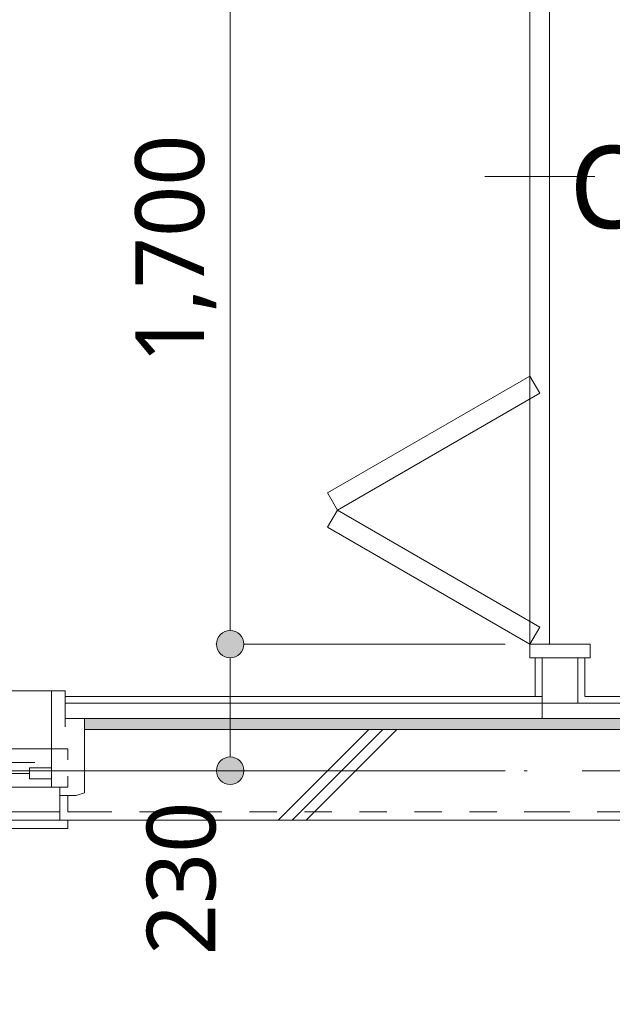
# Model space of a CAD drawing. Header units: millimetres. Extents: x 0 to 841, y 0 to 1188.
# Tile 58 of 98: x 552 to 574, y 918 to 954. Entities that reach past the tile are written whole.
import ezdxf
from ezdxf.xclip import XClip

# ---------------------------------------------------------------- set-up
doc = ezdxf.new("R2010")
doc.units = ezdxf.units.MM
doc.header["$MEASUREMENT"] = 0
doc.header["$XCLIPFRAME"] = 0
for name, pattern in [('Wipeout_Contour', [1000, 0, -1000]), ('通り芯', [19, 15, -2, 0, -2]), ('陰線', [4, 3, -1]), ('ＪＷ点線１', [2, 1, -1])]:
    doc.linetypes.add(name, pattern=pattern)
for name, color, linetype, lineweight in [('Archicadドア_ペン_番号__23', 7, 'Continuous', 15), ('Archicad窓_ペン_番号__23', 7, 'Continuous', 15), ('壁-躯体_ペン_番号__141', 7, 'Continuous', 15), ('壁-間仕切り_ペン_番号__141', 7, 'Continuous', 15), ('室名.★_ペン_番号__46', 7, 'Continuous', 13), ('寸法_ペン_番号__45', 7, 'Continuous', 13), ('寸法_ペン_番号__46', 7, 'Continuous', 13), ('通り芯_ペン_番号__139', 8, 'Continuous', 5)]:
    doc.layers.add(name, color=color, linetype=linetype, lineweight=lineweight)
for name, color, linetype, lineweight, true_color in [('Archicadドア_ペン_番号__63', 251, 'Continuous', 5, 0x6a6a6a), ('Archicad窓_ペン_番号__63', 251, 'Continuous', 5, 0x6a6a6a), ('ゾーン_ペン_番号__74', 251, 'Continuous', 5, 0x6a6a6a), ('壁-躯体_ペン_番号__161', 251, 'Continuous', 5, 0x6a6a6a), ('壁-躯体_ペン_番号__169', 253, 'Continuous', 5, 0xaaaaaa), ('壁-躯体_ペン_番号__174', 253, 'Continuous', 5, 0xaaaaaa), ('壁-間仕切り_ペン_番号__161', 251, 'Continuous', 5, 0x6a6a6a), ('寸法_ペン_番号__85', 251, 'Continuous', 5, 0x6a6a6a), ('床_ペン_番号__89', 251, 'Continuous', 5, 0x6a6a6a), ('床_ペン_番号__90', 251, 'Continuous', 5, 0x6a6a6a)]:
    doc.layers.add(name, color=color, linetype=linetype, lineweight=lineweight, true_color=true_color)
for name, color, linetype in [('EV.★', 7, 'Continuous'), ('壁-躯体', 7, 'Continuous'), ('壁-間仕切り', 7, 'Continuous'), ('寸法', 7, 'Continuous'), ('床', 7, 'Continuous')]:
    doc.layers.add(name, color=color, linetype=linetype)
doc.styles.add('GENERATED_STYLE_1', font='meiryo.ttc')
pattern_1 = [(45, (488.263, 926.959), (-12.728, 12.728), []), (45, (488.008, 927.213), (-12.728, 12.728), []), (45, (487.753, 927.468), (-12.728, 12.728), [])]

# ---------------------------------------------------------------- blocks, each defined once
blk = doc.blocks.new('*X60')
at = {"layer": '壁-躯体_ペン_番号__174', "linetype": 'Continuous', "lineweight": 5, "true_color": 0xaaaaaa}
blk.add_hatch(color=253, dxfattribs=at).paths.add_polyline_path([(579.563, 928.859), (571.413, 928.859), (571.413, 928.459), (579.563, 928.459)])
blk = doc.blocks.new('*X80')
at = {"layer": '壁-躯体_ペン_番号__174', "linetype": 'Continuous', "lineweight": 5, "true_color": 0xaaaaaa}
blk.add_hatch(color=253, dxfattribs=at).paths.add_polyline_path([(554.763, 928.459), (571.413, 928.459), (571.413, 928.859), (554.763, 928.859)])
blk = doc.blocks.new('図面_6_6', base_point=(598.263, 1001.922))
at = {"layer": 'Archicad窓_ペン_番号__23', "color": 7, "linetype": 'Continuous', "lineweight": 15}
for p, q in [((553.563, 926.659), (552.763, 926.659)), ((554.163, 926.759), (554.163, 926.359)), ((554.163, 926.359), (553.563, 926.359))]:
    blk.add_line(p, q, dxfattribs=at)
at = {"layer": 'Archicad窓_ペン_番号__63', "color": 251, "linetype": 'Continuous', "lineweight": 5, "true_color": 0x6a6a6a}
blk.add_line((553.563, 926.359), (517.563, 926.359), dxfattribs=at)
at = {"layer": '床_ペン_番号__90', "color": 251, "linetype": '陰線', "lineweight": 5, "true_color": 0x6a6a6a, "flags": 128}
blk.add_lwpolyline([(496.763, 925.459), (715.763, 925.459)], dxfattribs=at)
at = {"color": 254, "linetype": 'Wipeout_Contour', "lineweight": 0, "ltscale": 22881.22973}
blk.add_wipeout([(488.263, 926.959), (582.263, 926.959), (724.263, 926.959), (724.263, 969.859), (709.263, 969.859), (709.263, 976.959), (724.263, 976.959), (724.263, 1021.959), (686.663, 1021.959), (686.663, 1062.859), (655.963, 1062.859), (655.963, 1094.959), (636.763, 1094.959), (636.763, 1078.959), (614.963, 1078.959), (614.963, 1061.059), (582.263, 1061.059), (582.263, 991.959), (488.263, 991.959)], dxfattribs=at).dxf.layer = '床'
at = {"layer": '寸法', "linetype": 'Continuous', "lineweight": 0, "true_color": 0x000000}
blk.add_hatch(color=18, dxfattribs=at).paths.add_polyline_path([(559.563, 931.559), (559.601, 931.367), (559.709, 931.205), (559.871, 931.097), (560.063, 931.059), (560.254, 931.097), (560.416, 931.205), (560.525, 931.367), (560.563, 931.559), (560.525, 931.75), (560.416, 931.912), (560.254, 932.021), (560.063, 932.059), (559.871, 932.021), (559.709, 931.912), (559.601, 931.75)])
at = {"layer": 'Archicadドア_ペン_番号__23', "color": 7, "linetype": 'Continuous', "lineweight": 15}
for p, q in [((570.963, 931.559), (570.963, 965.559)), ((571.683, 965.559), (571.683, 931.559)), ((570.963, 931.059), (570.963, 931.559)), ((570.963, 931.559), (571.683, 931.559)), ((571.683, 931.559), (573.163, 931.559)), ((573.163, 931.559), (573.163, 931.059))]:
    blk.add_line(p, q, dxfattribs=at)
at = {"layer": 'Archicadドア_ペン_番号__63', "color": 251, "linetype": 'Continuous', "lineweight": 5, "true_color": 0x6a6a6a}
for p, q in [((569.323, 948.559), (573.323, 948.559)), ((563.601, 937.056), (570.963, 941.306)), ((570.963, 941.306), (571.323, 940.682)), ((571.323, 940.682), (563.961, 936.432)), ((563.961, 936.432), (563.601, 937.056)), ((563.601, 935.809), (563.961, 936.432)), ((563.961, 936.432), (571.323, 932.182)), ((570.963, 931.559), (563.601, 935.809)), ((571.323, 932.182), (570.963, 931.559))]:
    blk.add_line(p, q, dxfattribs=at)
at = {"layer": 'Archicad窓_ペン_番号__23', "color": 7, "linetype": 'Continuous', "lineweight": 15}
for p, q in [((553.563, 927.759), (553.563, 929.859)), ((553.563, 929.859), (554.063, 929.859)), ((553.563, 926.359), (553.563, 927.759)), ((553.563, 927.759), (554.163, 927.759)), ((554.163, 927.759), (554.163, 927.359)), ((552.763, 926.859), (535.963, 926.859)), ((552.763, 926.659), (552.763, 927.059)), ((552.763, 927.059), (553.563, 927.059)), ((553.563, 927.059), (553.563, 926.659))]:
    blk.add_line(p, q, dxfattribs=at)
at = {"layer": 'Archicad窓_ペン_番号__63', "color": 251, "linetype": 'Continuous', "lineweight": 5, "true_color": 0x6a6a6a}
for p, q in [((554.063, 929.859), (517.063, 929.859)), ((553.563, 927.759), (517.563, 927.759))]:
    blk.add_line(p, q, dxfattribs=at)
at = {"layer": 'Archicad窓_ペン_番号__63', "color": 251, "linetype": 'ＪＷ点線１', "lineweight": 5, "true_color": 0x6a6a6a}
blk.add_line((535.963, 927.259), (553.563, 927.259), dxfattribs=at)
at = {"layer": '寸法_ペン_番号__45', "color": 7, "linetype": 'Continuous', "lineweight": 13}
blk.add_circle((560.063, 931.559), 0.5, dxfattribs=at)
at = {"layer": '寸法_ペン_番号__85', "color": 251, "linetype": 'Continuous', "lineweight": 5, "true_color": 0x6a6a6a}
for p, q in [((560.063, 932.059), (560.063, 965.059)), ((570.063, 931.559), (560.563, 931.559))]:
    blk.add_line(p, q, dxfattribs=at)
blk.add_point((559.563, 931.559), dxfattribs=at)
at = {"layer": '床_ペン_番号__89', "color": 251, "linetype": 'Continuous', "lineweight": 5, "true_color": 0x6a6a6a, "flags": 128}
blk.add_lwpolyline([(488.263, 926.959), (582.263, 926.959), (724.263, 926.959), (724.263, 969.859), (709.263, 969.859), (709.263, 976.959), (724.263, 976.959), (724.263, 1021.959), (686.663, 1021.959), (686.663, 1062.859), (655.963, 1062.859), (655.963, 1094.959), (636.763, 1094.959), (636.763, 1078.959), (614.963, 1078.959), (614.963, 1061.059), (582.263, 1061.059), (582.263, 991.959), (488.263, 991.959)], close=True, dxfattribs=at)
at = {"layer": '寸法_ペン_番号__46', "color": 7, "linetype": 'Continuous', "lineweight": 13, "insert": (559.563, 941.766), "char_height": 2.5, "width": 9.445, "attachment_point": 7, "rotation": 90, "style": 'GENERATED_STYLE_1'}
blk.add_mtext('\\A1;{\\pql;\\fMeiryo|b0|i0|c128|p0;\\W1.000000;1,700}', dxfattribs=at)
at = {"color": 254, "linetype": 'Wipeout_Contour', "lineweight": 0, "ltscale": 6439.080496}
blk.add_wipeout([(497.063, 895.759), (497.063, 895.459), (715.763, 895.459), (715.763, 925.459), (496.763, 925.459), (496.763, 895.759)], dxfattribs=at).dxf.layer = '床'
at = {"layer": 'Archicad窓_ペン_番号__63', "color": 251, "linetype": 'Continuous', "lineweight": 5, "true_color": 0x6a6a6a}
blk.add_line((554.163, 924.859), (516.963, 924.859), dxfattribs=at)
at = {"layer": 'ゾーン_ペン_番号__74', "color": 251, "linetype": 'Continuous', "lineweight": 5, "true_color": 0x6a6a6a, "flags": 128}
blk.add_lwpolyline([(499.763, 898.459), (712.763, 898.459), (712.763, 925.159), (499.763, 925.159)], close=True, dxfattribs=at)
at = {"layer": '床_ペン_番号__90', "color": 251, "linetype": 'Continuous', "lineweight": 5, "true_color": 0x6a6a6a, "flags": 128}
blk.add_lwpolyline([(496.763, 925.459), (715.763, 925.459)], dxfattribs=at)
at = {"color": 254, "linetype": 'Wipeout_Contour', "lineweight": 0, "ltscale": 4365.846818}
blk.add_wipeout([(572.713, 929.659), (571.413, 929.659), (571.413, 929.409), (572.713, 929.409)], dxfattribs=at).dxf.layer = '壁-間仕切り'
at = {"layer": '壁-躯体_ペン_番号__161', "color": 251, "linetype": 'Continuous', "lineweight": 5, "true_color": 0x6a6a6a}
blk.add_line((571.413, 929.409), (572.713, 929.409), dxfattribs=at)
at = {"color": 254, "linetype": 'Wipeout_Contour', "lineweight": 0, "ltscale": 4358.701501}
blk.add_wipeout([(571.413, 925.159), (579.563, 925.159), (579.563, 925.459), (571.413, 925.459)], dxfattribs=at).dxf.layer = '壁-躯体'
at = {"color": 254, "linetype": 'Wipeout_Contour', "lineweight": 0, "ltscale": 4367.03429}
blk.add_wipeout([(571.163, 929.659), (571.413, 929.659), (571.413, 931.059), (571.163, 931.059)], dxfattribs=at).dxf.layer = '壁-間仕切り'
at = {"color": 254, "linetype": 'Wipeout_Contour', "lineweight": 0, "ltscale": 4370.281775}
blk.add_wipeout([(572.963, 931.059), (572.713, 931.059), (572.713, 929.659), (572.963, 929.659)], dxfattribs=at).dxf.layer = '壁-間仕切り'
at = {"layer": '壁-躯体_ペン_番号__169', "linetype": 'Continuous', "lineweight": 5, "true_color": 0xaaaaaa}
h = blk.add_hatch(dxfattribs=at)
h.set_pattern_fill('コンクリート_構造2_0006', color=253, style=0, pattern_type=2)
h.set_pattern_definition(pattern_1)
h.paths.add_polyline_path([(571.413, 925.159), (579.563, 925.159), (579.563, 925.459), (571.413, 925.459)])
at = {"layer": 'Archicadドア_ペン_番号__23', "color": 7, "linetype": 'Continuous', "lineweight": 15}
for p in [(571.163, 931.059), (572.963, 931.059)]:
    blk.add_point(p, dxfattribs=at)
at = {"layer": '壁-躯体_ペン_番号__141', "color": 7, "linetype": 'Continuous', "lineweight": 15, "flags": 128}
blk.add_lwpolyline([(571.413, 925.159), (584.063, 925.159)], dxfattribs=at)
at = {"layer": '壁-間仕切り_ペン_番号__141', "color": 7, "linetype": 'Continuous', "lineweight": 15, "flags": 128}
for points in [[(571.163, 931.059), (571.163, 929.659)], [(572.963, 929.659), (572.963, 931.059)]]:
    blk.add_lwpolyline(points, dxfattribs=at)
at = {"color": 254, "linetype": 'Wipeout_Contour', "lineweight": 0, "ltscale": 4368.657345}
blk.add_wipeout([(571.413, 931.059), (571.413, 929.659), (572.713, 929.659), (572.713, 931.059)], dxfattribs=at).dxf.layer = '壁-間仕切り'
at = {"layer": 'Archicadドア_ペン_番号__23', "color": 7, "linetype": 'Continuous', "lineweight": 15}
for p, q in [((571.463, 931.059), (570.963, 931.059)), ((573.163, 931.059), (572.663, 931.059))]:
    blk.add_line(p, q, dxfattribs=at)
at = {"layer": '壁-躯体_ペン_番号__161', "color": 251, "linetype": 'Continuous', "lineweight": 5, "true_color": 0x6a6a6a}
for p, q in [((571.413, 929.659), (571.413, 929.409)), ((572.713, 929.409), (572.713, 929.659))]:
    blk.add_line(p, q, dxfattribs=at)
at = {"layer": '壁-間仕切り_ペン_番号__141', "color": 7, "linetype": 'Continuous', "lineweight": 15}
for p, q in [((571.163, 931.059), (571.413, 931.059)), ((571.413, 931.059), (572.713, 931.059)), ((572.713, 931.059), (572.963, 931.059))]:
    blk.add_line(p, q, dxfattribs=at)
at = {"layer": '壁-間仕切り_ペン_番号__161', "color": 251, "linetype": 'Continuous', "lineweight": 5, "true_color": 0x6a6a6a}
for p, q in [((571.413, 931.059), (571.413, 929.659)), ((572.713, 929.659), (572.713, 931.059))]:
    blk.add_line(p, q, dxfattribs=at)
at = {"color": 254, "linetype": 'Wipeout_Contour', "lineweight": 0, "ltscale": 4367.472293}
blk.add_wipeout([(572.963, 929.659), (572.713, 929.659), (572.713, 929.409), (572.963, 929.409)], dxfattribs=at).dxf.layer = '壁-躯体'
at = {"color": 254, "linetype": 'Wipeout_Contour', "lineweight": 0, "ltscale": 4374.687171}
blk.add_wipeout([(572.963, 929.409), (579.563, 929.409), (579.563, 929.659), (572.963, 929.659)], dxfattribs=at).dxf.layer = '壁-躯体'
at = {"layer": '壁-躯体_ペン_番号__141', "color": 7, "linetype": 'Continuous', "lineweight": 15, "flags": 128}
blk.add_lwpolyline([(579.563, 929.659), (572.963, 929.659)], dxfattribs=at)
at = {"color": 254, "linetype": 'Wipeout_Contour', "lineweight": 0, "ltscale": 4371.701097}
blk.add_wipeout([(579.563, 929.409), (571.413, 929.409), (571.413, 928.859), (579.563, 928.859)], dxfattribs=at).dxf.layer = '壁-躯体'
at = {"layer": '壁-躯体_ペン_番号__161', "color": 251, "linetype": 'Continuous', "lineweight": 5, "true_color": 0x6a6a6a}
for p, q in [((571.413, 929.659), (571.413, 929.409)), ((572.713, 929.409), (572.713, 929.659)), ((571.413, 929.409), (572.713, 929.409)), ((579.563, 929.409), (572.713, 929.409))]:
    blk.add_line(p, q, dxfattribs=at)
at = {"layer": '壁-躯体_ペン_番号__161', "color": 251, "linetype": 'Continuous', "lineweight": 5, "true_color": 0x6a6a6a, "flags": 128}
blk.add_lwpolyline([(571.413, 929.409), (571.413, 929.659)], dxfattribs=at)
at = {"color": 254, "linetype": 'Wipeout_Contour', "lineweight": 0, "ltscale": 4370.085992}
blk.add_wipeout([(579.563, 928.859), (571.413, 928.859), (571.413, 928.459), (579.563, 928.459)], dxfattribs=at).dxf.layer = '壁-躯体'
at = {"layer": '壁-躯体_ペン_番号__161', "color": 251, "linetype": 'Continuous', "lineweight": 5, "true_color": 0x6a6a6a}
blk.add_line((579.563, 928.859), (571.413, 928.859), dxfattribs=at)
at = {"layer": '壁-躯体_ペン_番号__161', "color": 251, "linetype": 'Continuous', "lineweight": 5, "true_color": 0x6a6a6a, "flags": 128}
blk.add_lwpolyline([(571.413, 928.859), (571.413, 929.409)], dxfattribs=at)
at = {"layer": 'EV.★', "color": 7, "linetype": 'Continuous', "lineweight": 5}
blk.add_blockref('*X60', (0, 0), dxfattribs=at)
at = {"color": 254, "linetype": 'Wipeout_Contour', "lineweight": 0, "ltscale": 4364.3074}
blk.add_wipeout([(571.413, 925.459), (579.563, 925.459), (579.563, 928.459), (571.413, 928.459)], dxfattribs=at).dxf.layer = '壁-躯体'
at = {"color": 254, "linetype": 'Wipeout_Contour', "lineweight": 0, "ltscale": 4346.507294}
blk.add_wipeout([(571.413, 929.659), (554.063, 929.659), (554.063, 929.409), (571.413, 929.409)], dxfattribs=at).dxf.layer = '壁-間仕切り'
at = {"layer": '壁-躯体_ペン_番号__169', "linetype": 'Continuous', "lineweight": 5, "true_color": 0xaaaaaa}
h = blk.add_hatch(dxfattribs=at)
h.set_pattern_fill('コンクリート_構造2_0006', color=253, style=0, pattern_type=2)
h.set_pattern_definition(pattern_1)
h.paths.add_polyline_path([(571.413, 925.459), (579.563, 925.459), (579.563, 928.459), (571.413, 928.459)])
at = {"layer": '壁-躯体_ペン_番号__141', "color": 7, "linetype": 'Continuous', "lineweight": 15}
blk.add_line((579.563, 928.459), (571.413, 928.459), dxfattribs=at)
at = {"layer": '壁-躯体_ペン_番号__141', "color": 7, "linetype": 'ＪＷ点線１', "lineweight": 15}
blk.add_line((571.413, 925.459), (579.563, 925.459), dxfattribs=at)
at = {"layer": '壁-間仕切り_ペン_番号__141', "color": 7, "linetype": 'Continuous', "lineweight": 15, "flags": 128}
blk.add_lwpolyline([(571.413, 929.659), (554.063, 929.659)], dxfattribs=at)
at = {"color": 254, "linetype": 'Wipeout_Contour', "lineweight": 0, "ltscale": 4345.138568}
blk.add_wipeout([(554.063, 929.409), (554.063, 928.859), (571.413, 928.859), (571.413, 929.409)], dxfattribs=at).dxf.layer = '壁-間仕切り'
at = {"layer": 'Archicad窓_ペン_番号__23', "color": 7, "linetype": 'Continuous', "lineweight": 15}
blk.add_line((554.063, 929.859), (554.063, 928.559), dxfattribs=at)
at = {"layer": 'Archicad窓_ペン_番号__63', "color": 251, "linetype": 'Continuous', "lineweight": 5, "true_color": 0x6a6a6a}
blk.add_line((554.063, 928.859), (554.063, 929.859), dxfattribs=at)
at = {"layer": '壁-間仕切り_ペン_番号__141', "color": 7, "linetype": 'Continuous', "lineweight": 15, "flags": 128}
for points in [[(554.063, 929.409), (554.063, 929.659)], [(571.413, 929.409), (571.413, 929.659)]]:
    blk.add_lwpolyline(points, dxfattribs=at)
at = {"layer": '壁-間仕切り_ペン_番号__161', "color": 251, "linetype": 'Continuous', "lineweight": 5, "true_color": 0x6a6a6a}
blk.add_line((571.413, 929.409), (554.063, 929.409), dxfattribs=at)
at = {"layer": '壁-間仕切り_ペン_番号__161', "color": 251, "linetype": 'Continuous', "lineweight": 5, "true_color": 0x6a6a6a, "flags": 128}
for points in [[(554.063, 928.859), (554.063, 929.409)], [(571.413, 928.859), (571.413, 929.409)], [(554.063, 928.859), (571.413, 928.859)]]:
    blk.add_lwpolyline(points, dxfattribs=at)
at = {"color": 254, "linetype": 'Wipeout_Contour', "lineweight": 0, "ltscale": 4332.778925}
blk.add_wipeout([(571.413, 925.459), (554.763, 925.459), (554.763, 925.159), (571.413, 925.159)], dxfattribs=at).dxf.layer = '壁-躯体'
at = {"layer": '壁-躯体_ペン_番号__169', "linetype": 'Continuous', "lineweight": 5, "true_color": 0xaaaaaa}
h = blk.add_hatch(dxfattribs=at)
h.set_pattern_fill('コンクリート_構造2_0006', color=253, style=0, pattern_type=2)
h.set_pattern_definition(pattern_1)
h.paths.add_polyline_path([(571.413, 925.459), (554.763, 925.459), (554.763, 925.159), (571.413, 925.159)])
at = {"color": 254, "linetype": 'Wipeout_Contour', "lineweight": 0, "ltscale": 4344.231494}
blk.add_wipeout([(554.763, 928.459), (571.413, 928.459), (571.413, 928.859), (554.763, 928.859)], dxfattribs=at).dxf.layer = '壁-躯体'
at = {"layer": '壁-躯体_ペン_番号__161', "color": 251, "linetype": 'Continuous', "lineweight": 5, "true_color": 0x6a6a6a}
blk.add_line((554.763, 928.859), (554.063, 928.859), dxfattribs=at)
at = {"layer": '壁-躯体_ペン_番号__161', "color": 251, "linetype": 'Continuous', "lineweight": 5, "true_color": 0x6a6a6a, "flags": 128}
blk.add_lwpolyline([(571.413, 928.859), (554.763, 928.859)], dxfattribs=at)
at = {"layer": 'EV.★', "color": 7, "linetype": 'Continuous', "lineweight": 5}
blk.add_blockref('*X80', (0, 0), dxfattribs=at)
at = {"color": 254, "linetype": 'Wipeout_Contour', "lineweight": 0, "ltscale": 4338.418366}
blk.add_wipeout([(554.763, 925.459), (571.413, 925.459), (571.413, 928.459), (554.763, 928.459)], dxfattribs=at).dxf.layer = '壁-躯体'
at = {"layer": '壁-躯体_ペン_番号__169', "linetype": 'Continuous', "lineweight": 5, "true_color": 0xaaaaaa}
h = blk.add_hatch(dxfattribs=at)
h.set_pattern_fill('コンクリート_構造2_0006', color=253, style=0, pattern_type=2)
h.set_pattern_definition(pattern_1)
h.paths.add_polyline_path([(554.763, 925.459), (571.413, 925.459), (571.413, 928.459), (554.763, 928.459)])
at = {"layer": '寸法', "linetype": 'Continuous', "lineweight": 0, "true_color": 0x000000}
blk.add_hatch(color=18, dxfattribs=at).paths.add_polyline_path([(559.563, 926.959), (559.601, 926.767), (559.709, 926.605), (559.871, 926.497), (560.063, 926.459), (560.254, 926.497), (560.416, 926.605), (560.525, 926.767), (560.563, 926.959), (560.525, 927.15), (560.416, 927.312), (560.254, 927.421), (560.063, 927.459), (559.871, 927.421), (559.709, 927.312), (559.601, 927.15)])
at = {"layer": '壁-躯体_ペン_番号__141', "color": 7, "linetype": 'Continuous', "lineweight": 15}
for p, q in [((554.763, 928.459), (554.763, 928.859)), ((571.413, 928.459), (554.763, 928.459))]:
    blk.add_line(p, q, dxfattribs=at)
at = {"layer": '寸法_ペン_番号__45', "color": 7, "linetype": 'Continuous', "lineweight": 13}
blk.add_circle((560.063, 926.959), 0.5, dxfattribs=at)
at = {"layer": '寸法_ペン_番号__85', "color": 251, "linetype": 'Continuous', "lineweight": 5, "true_color": 0x6a6a6a}
for p, q in [((560.063, 927.459), (560.063, 931.059)), ((570.063, 926.959), (560.563, 926.959))]:
    blk.add_line(p, q, dxfattribs=at)
blk.add_point((559.563, 926.959), dxfattribs=at)
at = {"layer": '通り芯_ペン_番号__139', "color": 8, "linetype": '通り芯', "lineweight": 5}
blk.add_line((458.263, 926.959), (744.263, 926.959), dxfattribs=at)
at = {"layer": '室名.★_ペン_番号__46', "color": 7, "linetype": 'Continuous', "lineweight": 13, "insert": (578.017, 949.679), "char_height": 3, "attachment_point": 2, "style": 'GENERATED_STYLE_1'}
blk.add_mtext('\\A1;{\\pqc;\\pt0,920;\\fMeiryo|b0|i0|c128|p0;\\W1.000000;CL\\fMeiryo|b0|i0|c128|p0;\\W1.000000;\\A1{\\H.66x;\\S^  ;}\\fMeiryo|b0|i0|c128|p0;\\W1.000000;\\fMeiryo|b0|i0|c128|p0;\\W1.000000;\\A1{\\H.66x;\\S^  ;}\\fMeiryo|b0|i0|c128|p0;\\W1.000000;\\fMeiryo|b0|i0|c128|p0;\\W1.000000;\\fMeiryo|b0|i0|c128|p0;\\W1.000000;\\fMeiryo|b0|i0|c128|p0;\\W1.000000;\\fMeiryo|b0|i0|c128|p0;\\W1.000000;\\fMeiryo|b0|i0|c128|p0;\\W1.000000;\\fMeiryo|b0|i0|c128|p0;\\W1.000000;\\A1{\\H.66x;\\S^  ;}\\fMeiryo|b0|i0|c128|p0;\\W1.000000;\\fMeiryo|b0|i0|c128|p0;\\W1.000000;\\A1{\\H.66x;\\S^  ;}\\fMeiryo|b0|i0|c128|p0;\\W1.000000;\\fMeiryo|b0|i0|c128|p0;\\W1.000000;\\fMeiryo|b0|i0|c128|p0;\\W1.000000;\\fMeiryo|b0|i0|c128|p0;\\W1.000000;\\fMeiryo|b0|i0|c128|p0;\\W1.000000;\\fMeiryo|b0|i0|c128|p0;\\W1.000000;\\fMeiryo|b0|i0|c128|p0;\\W1.000000;\\A1{\\H.66x;\\S^  ;}\\fMeiryo|b0|i0|c128|p0;\\W1.000000;\\fMeiryo|b0|i0|c128|p0;\\W1.000000;\\A1{\\H.66x;\\S^  ;}\\fMeiryo|b0|i0|c128|p0;\\W1.000000;\\fMeiryo|b0|i0|c128|p0;\\W1.000000;\\fMeiryo|b0|i0|c128|p0;\\W1.000000;\\fMeiryo|b0|i0|c128|p0;\\W1.000000;\\fMeiryo|b0|i0|c128|p0;\\W1.000000;\\fMeiryo|b0|i0|c128|p0;\\W1.000000;\\fMeiryo|b0|i0|c128|p0;\\W1.000000;\\A1{\\H.66x;\\S^  ;}\\fMeiryo|b0|i0|c128|p0;\\W1.000000;\\fMeiryo|b0|i0|c128|p0;\\W1.000000;\\A1{\\H.66x;\\S^  ;}\\fMeiryo|b0|i0|c128|p0;\\W1.000000;\\fMeiryo|b0|i0|c128|p0;\\W1.000000;\\fMeiryo|b0|i0|c128|p0;\\W1.000000;\\fMeiryo|b0|i0|c128|p0;\\W1.000000;\\fMeiryo|b0|i0|c128|p0;\\W1.000000;\\fMeiryo|b0|i0|c128|p0;\\W1.000000;\\fMeiryo|b0|i0|c128|p0;\\W1.000000;\\A1{\\H.66x;\\S^  ;}\\fMeiryo|b0|i0|c128|p0;\\W1.000000;\\fMeiryo|b0|i0|c128|p0;\\W1.000000;\\A1{\\H.66x;\\S^  ;}\\fMeiryo|b0|i0|c128|p0;\\W1.000000;\\fMeiryo|b0|i0|c128|p0;\\W1.000000;\\fMeiryo|b0|i0|c128|p0;\\W1.000000;\\fMeiryo|b0|i0|c128|p0;\\W1.000000;\\fMeiryo|b0|i0|c128|p0;\\W1.000000;\\fMeiryo|b0|i0|c128|p0;\\W1.000000;\\fMeiryo|b0|i0|c128|p0;\\W1.000000;\\fMeiryo|b0|i0|c128|p0;\\W1.000000;}', dxfattribs=at)
at = {"layer": '寸法_ペン_番号__46', "color": 7, "linetype": 'Continuous', "lineweight": 13, "insert": (559.563, 920.248), "char_height": 2.5, "width": 6.21095, "attachment_point": 7, "rotation": 90, "style": 'GENERATED_STYLE_1'}
blk.add_mtext('\\A1;{\\pql;\\fMeiryo|b0|i0|c128|p0;\\W1.000000;230}', dxfattribs=at)
at = {"color": 254, "linetype": 'Wipeout_Contour', "lineweight": 0, "ltscale": 6472.842512}
blk.add_wipeout([(554.163, 926.059), (553.863, 926.059), (553.863, 925.159), (554.763, 925.159), (554.763, 925.459), (554.163, 925.459)], dxfattribs=at).dxf.layer = '壁-躯体'
at = {"layer": '壁-躯体_ペン_番号__169', "linetype": 'Continuous', "lineweight": 5, "true_color": 0xaaaaaa}
h = blk.add_hatch(dxfattribs=at)
h.set_pattern_fill('コンクリート_構造2_0006', color=253, style=0, pattern_type=2)
h.set_pattern_definition(pattern_1)
h.paths.add_polyline_path([(554.163, 926.059), (553.863, 926.059), (553.863, 925.159), (554.763, 925.159), (554.763, 925.459), (554.163, 925.459)])
at = {"layer": 'Archicad窓_ペン_番号__23', "color": 7, "linetype": 'Continuous', "lineweight": 15}
blk.add_line((553.863, 926.059), (553.863, 926.359), dxfattribs=at)
at = {"layer": 'Archicad窓_ペン_番号__63', "color": 251, "linetype": 'Continuous', "lineweight": 5, "true_color": 0x6a6a6a}
blk.add_line((554.163, 925.159), (554.163, 924.859), dxfattribs=at)
at = {"layer": '壁-躯体_ペン_番号__141', "color": 7, "linetype": 'Continuous', "lineweight": 15}
for p, q in [((553.863, 925.159), (553.863, 926.059)), ((554.763, 925.159), (553.863, 925.159))]:
    blk.add_line(p, q, dxfattribs=at)
at = {"layer": '壁-躯体_ペン_番号__141', "color": 7, "linetype": 'Continuous', "lineweight": 15, "flags": 128}
blk.add_lwpolyline([(554.763, 925.159), (571.413, 925.159)], dxfattribs=at)
at = {"color": 254, "linetype": 'Wipeout_Contour', "lineweight": 0, "ltscale": 5396.02956}
blk.add_wipeout([(554.463, 926.059), (554.163, 926.059), (554.163, 925.459), (554.763, 925.459), (554.763, 926.159)], dxfattribs=at).dxf.layer = '壁-躯体'
at = {"layer": '壁-躯体_ペン_番号__169', "linetype": 'Continuous', "lineweight": 5, "true_color": 0xaaaaaa}
h = blk.add_hatch(dxfattribs=at)
h.set_pattern_fill('コンクリート_構造2_0006', color=253, style=0, pattern_type=2)
h.set_pattern_definition(pattern_1)
h.paths.add_polyline_path([(554.463, 926.059), (554.163, 926.059), (554.163, 925.459), (554.763, 925.459), (554.763, 926.159)])
at = {"layer": '壁-躯体_ペン_番号__141', "color": 7, "linetype": 'Continuous', "lineweight": 15}
for p, q in [((554.763, 926.159), (554.763, 928.459)), ((554.463, 926.059), (554.763, 926.159)), ((553.863, 926.059), (554.163, 926.059)), ((554.163, 926.059), (554.463, 926.059))]:
    blk.add_line(p, q, dxfattribs=at)
at = {"layer": '壁-躯体_ペン_番号__141', "color": 7, "linetype": 'ＪＷ点線１', "lineweight": 15}
for p, q in [((554.163, 925.459), (554.163, 926.059)), ((554.763, 925.459), (554.163, 925.459)), ((554.763, 925.459), (571.413, 925.459))]:
    blk.add_line(p, q, dxfattribs=at)

msp = doc.modelspace()

# ---------------------------------------------------------------- block references
at = {"color": 7, "linetype": 'Continuous', "lineweight": 5}
ref = msp.add_blockref('図面_6_6', (598.263, 1001.922), dxfattribs=at)
XClip(ref).set_block_clipping_path([(424.0552611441, 854.4891387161), (772.4698611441, 1149.3547809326)])

doc.saveas('drawing.dxf')
